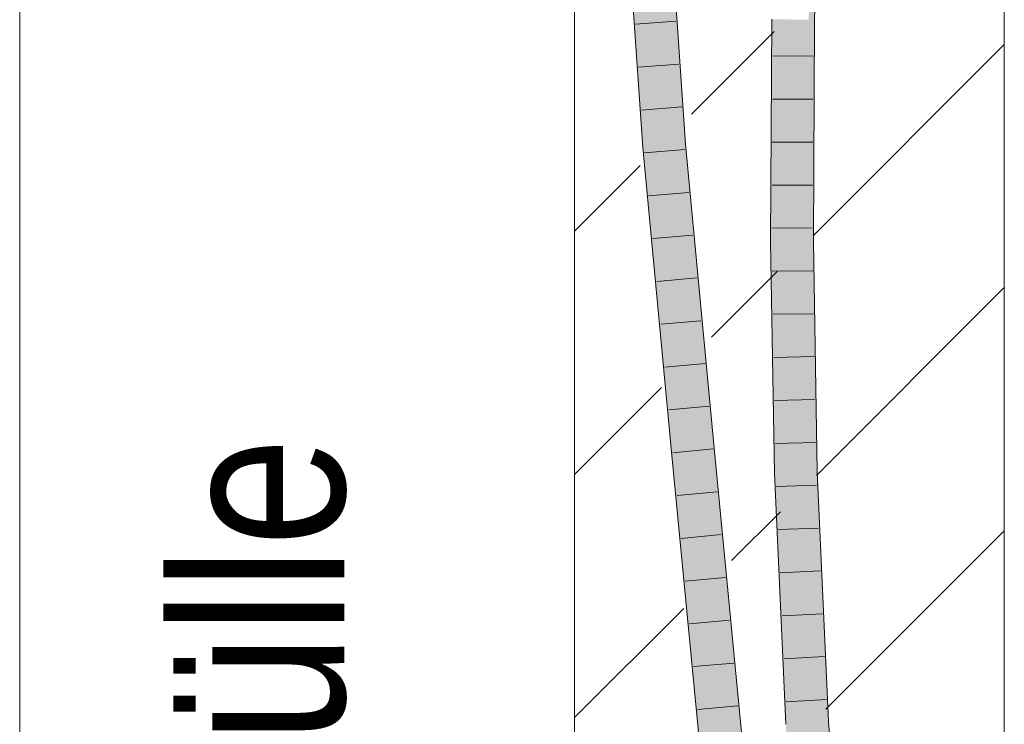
# Model space of a CAD drawing. Extents: x -620 to 300, y 62 to 1112.
# Tile 203 of 256: x 235.34 to 241.07, y 762.02 to 766.11. Entities that reach past the tile are written whole.
import ezdxf
from ezdxf.lldxf.tags import DXFTag

# ---------------------------------------------------------------- set-up
doc = ezdxf.new("R2010")
doc.units = 0
doc.layers.get('0').update_dxf_attribs({"lineweight": 13})
for name, color, linetype, lineweight, true_color in [('E_Detail_Beschriftung', 7, 'Continuous', 13, 0x009900), ('E_Detail_Wandschraffur', 7, 'Continuous', 5, 0xc0c0c0), ('E_Leerrohr 25-A06G9SFR8I', 7, 'Continuous', 9, 0xff8000), ('E_Leerrohr 25-Shading', 7, 'Continuous', 9, 0xff8000)]:
    doc.layers.add(name, color=color, linetype=linetype, lineweight=lineweight, true_color=true_color)
doc.layers.add('E_Detail_Linie_Text_Bem', color=7, linetype='Continuous', lineweight=13)
doc.styles.get("Standard").update_dxf_attribs({"font": 'ARIALN.TTF'})
tags = doc.linetypes.add('fein_strichliert', pattern=[4, 1, -2, 1]).pattern_tags.tags
tags[8:9] = [DXFTag(74, 4), DXFTag(75, 0), DXFTag(340, '0'), DXFTag(46, 0.0), DXFTag(50, 0.0), DXFTag(44, 0.0), DXFTag(45, 0.0)]
tags[6:7] = [DXFTag(74, 4), DXFTag(75, 0), DXFTag(340, '0'), DXFTag(46, 0.0), DXFTag(50, 0.0), DXFTag(44, 0.0), DXFTag(45, 0.0)]
tags[4:5] = [DXFTag(74, 4), DXFTag(75, 0), DXFTag(340, '0'), DXFTag(46, 0.0), DXFTag(50, 0.0), DXFTag(44, 0.0), DXFTag(45, 0.0)]
tags = doc.linetypes.add('fein_strichliert-A06G9SFU8I', pattern=[4, 1, -2, 1]).pattern_tags.tags
tags[8:9] = [DXFTag(74, 4), DXFTag(75, 0), DXFTag(340, '0'), DXFTag(46, 0.0), DXFTag(50, 0.0), DXFTag(44, 0.0), DXFTag(45, 0.0)]
tags[6:7] = [DXFTag(74, 4), DXFTag(75, 0), DXFTag(340, '0'), DXFTag(46, 0.0), DXFTag(50, 0.0), DXFTag(44, 0.0), DXFTag(45, 0.0)]
tags[4:5] = [DXFTag(74, 4), DXFTag(75, 0), DXFTag(340, '0'), DXFTag(46, 0.0), DXFTag(50, 0.0), DXFTag(44, 0.0), DXFTag(45, 0.0)]

# ---------------------------------------------------------------- blocks, each defined once
blk = doc.blocks.new('Shading-A06G9S0W8I', base_point=(238.8995, 753.6569))
at = {"layer": 'E_Leerrohr 25-Shading', "color": 43, "true_color": 0xd7ab7f}
for points in [[(238.8394, 767.1663), (238.9636, 765.371), (238.9433, 766.1948), (238.9835, 765.3726)], [(239.0526, 767.1762), (239.1763, 765.3884), (239.0967, 767.0685), (239.2128, 765.3914)], [(239.954, 766.1145), (239.9722, 766.6635), (239.9326, 766.1147), (239.9349, 766.2125)], [(239.9634, 766.1144), (239.9722, 766.6635), (239.954, 766.1145)], [(238.9835, 765.3726), (239.0001, 765.374), (238.9433, 766.1948)], [(239.9349, 766.2125), (239.9268, 766.1148), (239.9326, 766.1147)], [(239.7397, 764.8227), (239.7278, 766.1169), (239.7092, 765.3205), (239.7134, 766.1171)], [(239.7423, 766.1168), (239.7278, 766.1169), (239.7299, 765.9438), (239.7292, 765.9644)], [(239.7423, 766.1168), (239.7299, 765.9438), (239.742, 765.9437)], [(239.7435, 765.9436), (239.7423, 766.1168), (239.742, 765.9437)], [(239.7466, 765.4722), (239.75, 766.1167), (239.7423, 766.1168)], [(239.9326, 766.1147), (239.9268, 766.1148), (239.92, 764.8237)], [(239.9282, 764.8238), (239.954, 766.1145), (239.92, 764.8237), (239.9326, 766.1147)], [(239.9282, 764.8238), (239.9634, 766.1144), (239.954, 766.1145)], [(239.9282, 764.8238), (239.9456, 764.8239), (239.9634, 766.1144), (239.96, 765.4796)], [(239.7292, 765.9644), (239.7397, 764.8227), (239.7413, 765.6219)], [(239.7299, 765.9438), (239.7413, 765.6219), (239.742, 765.9437)], [(239.7466, 765.4722), (239.7435, 765.9436), (239.7413, 765.6219), (239.742, 765.9437)], [(239.7413, 765.6219), (239.7397, 764.8227), (239.7466, 765.472), (239.7432, 764.8227)], [(239.7466, 765.4722), (239.7413, 765.6219), (239.7466, 765.472)], [(239.9456, 764.8239), (239.9566, 764.824), (239.96, 765.4796)], [(238.9636, 765.371), (239.0317, 764.6491), (238.9835, 765.3726)], [(239.0317, 764.6491), (239.0001, 765.374), (238.9835, 765.3726)], [(239.0001, 765.374), (239.0317, 764.6491), (239.0083, 765.287), (239.0967, 763.9598)], [(239.345, 763.6002), (239.3814, 763.6036), (239.1763, 765.3884), (239.2128, 765.3914)], [(239.7092, 765.3205), (239.7066, 764.8225), (239.7311, 764.8226)], [(239.7397, 764.8227), (239.7092, 765.3205), (239.7311, 764.8226)], [(239.0967, 763.9598), (239.1326, 763.5799), (239.0083, 765.287), (239.169, 763.5834)], [(239.7066, 764.8225), (239.7485, 764.5067), (239.7311, 764.8226)], [(239.7655, 763.4792), (239.7066, 764.8225), (239.729, 763.4781)], [(239.7066, 764.8225), (239.7655, 763.4792), (239.7485, 764.5067), (239.7485, 764.5064)], [(239.7485, 764.5067), (239.7397, 764.8227), (239.7311, 764.8226)], [(239.7485, 764.5064), (239.7432, 764.8227), (239.7397, 764.8227)], [(239.9282, 764.8238), (239.92, 764.8237), (239.9334, 764.0186)], [(239.9393, 764.3647), (239.9456, 764.8239), (239.9284, 764.8008), (239.9282, 764.8238)], [(239.9357, 764.0991), (239.9393, 764.3647), (239.9286, 764.7607), (239.9284, 764.8008)], [(239.947, 764.4927), (239.9456, 764.8239), (239.9412, 764.29), (239.9393, 764.3647)], [(239.947, 764.4927), (239.9566, 764.824), (239.9456, 764.8239)], [(239.9566, 764.824), (239.947, 764.4927), (239.9623, 763.6791), (239.95, 763.8243)], [(239.9566, 764.824), (239.9623, 763.6791), (239.9617, 764.5182)], [(239.9286, 764.7607), (239.9334, 764.0186), (239.9357, 764.0991)], [(239.9617, 764.5182), (239.9621, 764.0242), (239.9699, 764.0245)], [(239.9493, 763.9655), (239.947, 764.4927), (239.9412, 764.29)], [(239.9393, 764.3647), (239.9357, 764.0991), (239.9412, 764.29)], [(239.937, 763.9761), (239.9412, 764.29), (239.9357, 764.0991)], [(239.937, 763.9761), (239.95, 763.8243), (239.9412, 764.29), (239.9493, 763.9655)], [(239.9357, 764.0991), (239.9334, 764.0186), (239.937, 763.9761)], [(239.937, 763.9761), (239.9334, 764.0186), (239.9422, 763.4848)], [(239.9621, 764.0242), (239.9623, 763.6791), (239.9699, 764.0245), (239.9788, 763.486)], [(239.95, 763.8243), (239.937, 763.9761), (239.9514, 763.4851), (239.9422, 763.4848)], [(239.9514, 763.4851), (239.9625, 763.4855), (239.95, 763.8243), (239.9623, 763.6791)], [(239.9625, 763.4855), (239.9788, 763.486), (239.9623, 763.6791)], [(239.5276, 761.7028), (239.5641, 761.7059), (239.345, 763.6002), (239.3814, 763.6036)], [(239.3151, 761.6843), (239.3515, 761.6874), (239.1326, 763.5799), (239.169, 763.5834)], [(239.9514, 763.4851), (239.9422, 763.4848), (240.0083, 762.0301)], [(240.0141, 762.0305), (239.9625, 763.4855), (240.0083, 762.0301), (239.9514, 763.4851)], [(240.0448, 762.0323), (239.9788, 763.486), (240.0141, 762.0305), (239.9625, 763.4855)], [(239.7655, 763.4792), (239.729, 763.4781), (239.8318, 762.0192), (239.7953, 762.017)], [(239.8318, 762.0192), (239.7953, 762.017), (239.9567, 760.3762), (239.9202, 760.3732)], [(240.0141, 762.0305), (240.0083, 762.0301), (240.1329, 760.3911)], [(240.1694, 760.3942), (240.0448, 762.0323), (240.1329, 760.3911), (240.0141, 762.0305)]]:
    blk.add_solid(points, dxfattribs=at)
at = {"layer": 'E_Leerrohr 25-Shading', "color": 31, "true_color": 0xfabd7f}
for points in [[(239.0001, 765.374), (239.0882, 765.3812), (238.876, 767.168), (238.9643, 767.1721)], [(239.0799, 765.5021), (239.0526, 767.1762), (238.9811, 766.9292), (238.9888, 767.0883)], [(239.0526, 767.1762), (239.0799, 765.5021), (239.1763, 765.3884), (239.0882, 765.3812)], [(239.8116, 764.8231), (239.7723, 766.1165), (239.7466, 765.4722), (239.75, 766.1167)], [(239.8116, 764.8231), (239.8316, 764.8232), (239.7723, 766.1165), (239.8242, 766.1159)], [(239.8316, 764.8232), (239.8384, 766.1158), (239.8242, 766.1159)], [(239.9268, 766.1148), (239.8384, 766.1158), (239.92, 764.8237), (239.8316, 764.8232)], [(239.7466, 765.4722), (239.7432, 764.8227), (239.7695, 764.8229)], [(239.8116, 764.8231), (239.7466, 765.4722), (239.7695, 764.8229)], [(239.169, 763.5834), (239.257, 763.5917), (239.0001, 765.374), (239.0882, 765.3812)], [(239.0882, 765.3812), (239.257, 763.5917), (239.1763, 765.3884), (239.2912, 763.595)], [(239.2912, 763.595), (239.345, 763.6002), (239.1763, 765.3884)], [(239.7432, 764.8227), (239.8032, 764.0963), (239.7695, 764.8229)], [(239.7485, 764.5064), (239.8032, 764.0963), (239.7432, 764.8227)], [(239.8032, 764.0963), (239.8116, 764.8231), (239.7695, 764.8229)], [(239.8116, 764.8231), (239.8032, 764.0963), (239.8145, 764.7543), (239.8539, 763.482)], [(239.845, 764.015), (239.8316, 764.8232), (239.8116, 764.8231)], [(239.9334, 764.0186), (239.92, 764.8237), (239.845, 764.015), (239.8316, 764.8232)], [(239.8539, 763.482), (239.845, 764.015), (239.8145, 764.7543)], [(239.7655, 763.4792), (239.8048, 763.4805), (239.7485, 764.5064)], [(239.7485, 764.5064), (239.8048, 763.4805), (239.8032, 764.0963), (239.8316, 763.4813)], [(239.8316, 763.4813), (239.8539, 763.482), (239.8032, 764.0963)], [(239.9422, 763.4848), (239.9334, 764.0186), (239.8539, 763.482), (239.845, 764.015)], [(239.257, 763.5917), (239.3584, 762.5383), (239.2912, 763.595)], [(239.3584, 762.5383), (239.345, 763.6002), (239.2912, 763.595)], [(239.345, 763.6002), (239.3584, 762.5383), (239.5232, 761.7023), (239.4396, 761.6951)], [(239.345, 763.6002), (239.5232, 761.7023), (239.5276, 761.7028)], [(239.3515, 761.6874), (239.4396, 761.6951), (239.169, 763.5834), (239.257, 763.5917)], [(239.8048, 763.4805), (239.7655, 763.4792), (239.9059, 762.0237), (239.8318, 762.0192)], [(239.9059, 762.0237), (239.92, 762.0247), (239.8048, 763.4805), (239.8316, 763.4813)], [(239.92, 762.0247), (239.8539, 763.482), (239.8316, 763.4813)], [(239.9422, 763.4848), (239.8539, 763.482), (240.0083, 762.0301), (239.92, 762.0247)], [(240.0448, 760.3837), (239.9059, 762.0237), (239.9567, 760.3762), (239.8318, 762.0192)], [(240.0448, 760.3837), (239.92, 762.0247), (239.9059, 762.0237)], [(240.0083, 762.0301), (239.92, 762.0247), (240.1329, 760.3911), (240.0448, 760.3837)]]:
    blk.add_solid(points, dxfattribs=at)
blk = doc.blocks.new('Referenz-A06G9SFV8I')
at = {"layer": 'E_Detail_Linie_Text_Bem', "linetype": 'fein_strichliert-A06G9SFU8I', "ltscale": 0.65}
blk.add_line((235.3383, 752.6052), (235.3383, 805.4845), dxfattribs=at)
at = {"layer": 'E_Detail_Linie_Text_Bem', "linetype": 'Continuous', "ltscale": 0.13}
for p, q in [((241.0667, 793.4133), (241.0667, 753.4133)), ((238.5667, 753.4133), (238.5667, 781.4133))]:
    blk.add_line(p, q, dxfattribs=at)
at = {"layer": 'E_Detail_Wandschraffur', "linetype": 'fein_strichliert', "ltscale": 0.13}
for p, q in [((239.2474, 765.5655), (239.7278, 766.0459)), ((238.5667, 764.8848), (238.9491, 765.2672)), ((239.9733, 763.463), (241.0667, 764.5564)), ((239.4798, 762.9695), (239.7637, 763.2534)), ((238.5667, 762.0564), (239.2017, 762.6913))]:
    blk.add_line(p, q, dxfattribs=at)
at = {"layer": 'E_Detail_Wandschraffur', "linetype": 'ByBlock', "ltscale": 0.13}
for p, q in [((239.9544, 764.8582), (241.0667, 765.9706)), ((239.3636, 764.2675), (239.7458, 764.6496)), ((238.5667, 763.4706), (239.0717, 763.9755)), ((240.0287, 762.1042), (241.0667, 763.1422))]:
    blk.add_line(p, q, dxfattribs=at)
at = {"layer": 'E_Leerrohr 25-A06G9SFR8I', "linetype": 'Continuous', "ltscale": 0.13}
for p, q in [((239.9845, 767.4251), (239.9634, 766.1144)), ((238.9636, 765.371), (238.8394, 767.1662)), ((239.2128, 765.3913), (239.0891, 767.1779)), ((239.7134, 766.1171), (239.7066, 764.8225)), ((239.1559, 766.1054), (238.9214, 766.0896)), ((239.9634, 766.1144), (239.9566, 764.824)), ((239.7198, 765.9039), (239.9548, 765.902)), ((239.1731, 765.8566), (238.9387, 765.8396)), ((239.1903, 765.6078), (238.956, 765.5896)), ((239.7184, 765.6535), (239.9534, 765.6524)), ((239.1325, 763.5799), (238.9636, 765.371)), ((239.3814, 763.6036), (239.2128, 765.3913)), ((239.7171, 765.4031), (239.9521, 765.4028)), ((239.2083, 765.359), (238.9741, 765.3398)), ((239.7158, 765.1528), (239.9508, 765.1532)), ((239.2318, 765.1103), (238.9976, 765.0906)), ((239.2552, 764.8616), (239.0211, 764.8415)), ((239.7145, 764.9024), (239.9495, 764.9035)), ((239.7066, 764.8225), (239.729, 763.4781)), ((239.9566, 764.824), (239.9788, 763.486)), ((239.7169, 764.6519), (239.9519, 764.6541)), ((239.2787, 764.6129), (239.0446, 764.5924)), ((239.7211, 764.4014), (239.9561, 764.4047)), ((239.3021, 764.3643), (239.0681, 764.3433)), ((239.3256, 764.1156), (239.0916, 764.0942)), ((239.7253, 764.1509), (239.9602, 764.1553)), ((239.7294, 763.9003), (239.9644, 763.9059)), ((239.3491, 763.8669), (239.1151, 763.8451)), ((239.7336, 763.6498), (239.9685, 763.6565)), ((239.3725, 763.6182), (239.1386, 763.596)), ((239.5641, 761.7059), (239.3814, 763.6036)), ((239.3151, 761.6843), (239.1325, 763.5799)), ((239.9788, 763.486), (240.0448, 762.0323)), ((239.729, 763.4781), (239.7953, 762.0169)), ((239.3964, 763.3693), (239.1625, 763.3472)), ((239.74, 763.3993), (239.9749, 763.4071)), ((239.7514, 763.149), (239.9862, 763.158)), ((239.4204, 763.1203), (239.1864, 763.0985)), ((239.7628, 762.8986), (239.9975, 762.9089)), ((239.4444, 762.8713), (239.2104, 762.8498)), ((239.4684, 762.6223), (239.2343, 762.6011)), ((239.7741, 762.6483), (240.0088, 762.6597)), ((239.7855, 762.398), (240.0201, 762.4106)), ((239.4923, 762.3734), (239.2583, 762.3523)), ((239.5163, 762.1244), (239.2822, 762.1036)), ((239.7969, 762.1476), (240.0315, 762.1614)), ((240.0448, 762.0323), (240.1694, 760.3941))]:
    blk.add_line(p, q, dxfattribs=at)
at = {"layer": 'E_Detail_Beschriftung', "linetype": 'Continuous', "ltscale": 0.13, "insert": (236.2278, 758.019), "char_height": 1, "attachment_point": 1, "rotation": 90}
blk.add_mtext('{\\fArial Narrow;4x Endtülle}', dxfattribs=at)

msp = doc.modelspace()

# ---------------------------------------------------------------- block references
at = {"color": 8, "lineweight": 25, "ltscale": 0.25, "true_color": 0x808080}
msp.add_blockref('Referenz-A06G9SFV8I', (0, 0), dxfattribs=at)
msp.add_blockref('Shading-A06G9S0W8I', (238.8995, 753.6569))

doc.saveas('drawing.dxf')
